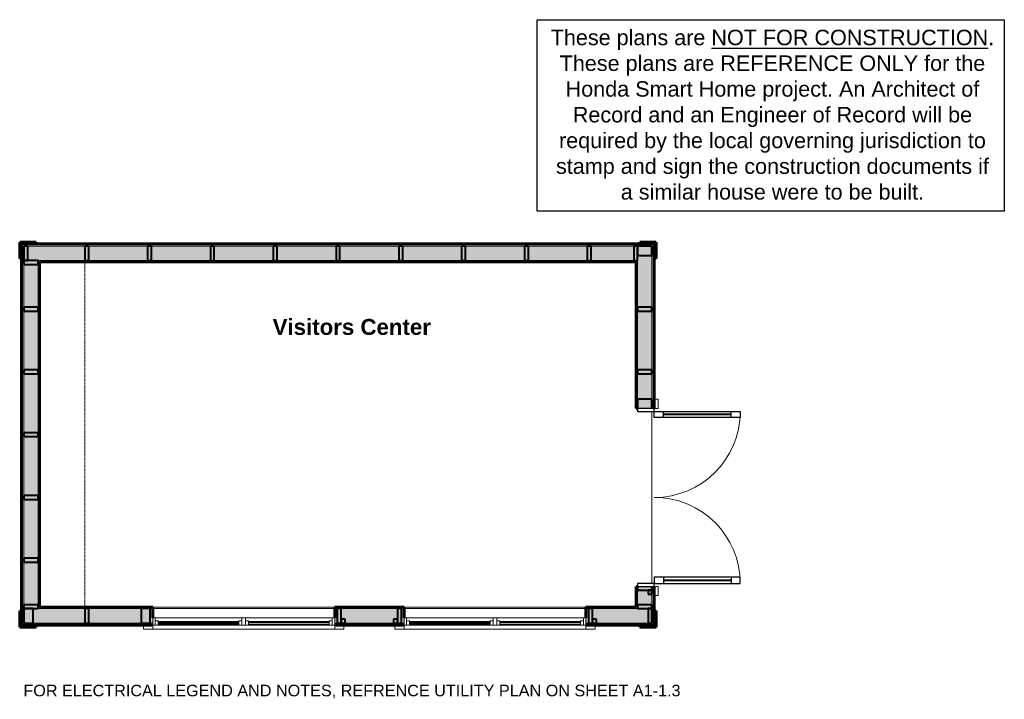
# Model space of a CAD drawing. Header units: inches. Extents: x -212 to 164, y -594 to -334.
import ezdxf

# ---------------------------------------------------------------- set-up
doc = ezdxf.new("R2010")
doc.units = ezdxf.units.IN
doc.header["$MEASUREMENT"] = 0
doc.linetypes.add('1B Hidden Short', pattern=[0.125, 0.09375, -0.03125])
for name, color, linetype, lineweight in [('A-ANNO-TEXT', 2, 'Continuous', 9), ('A-AREA-IDEN', 2, 'Continuous', 9), ('A-DETL', 5, 'Continuous', 9), ('A-DOOR', 1, 'Continuous', 18), ('A-DOOR-FRAM', 1, 'Continuous', 30), ('A-DOOR-GLAZ', 1, 'Continuous', 40), ('A-FLOR-OTLN', 6, 'Continuous', 18), ('A-GLAZ', 6, 'Continuous', 18), ('A-GLAZ-GLAS', 6, 'Continuous', 40), ('A-WALL', 2, 'Continuous', 60), ('A-WALL-PATT', 2, 'Continuous', 60), ('I-WALL', 2, 'Continuous', 18), ('S-BEAM', 4, 'Continuous', 9)]:
    doc.layers.add(name, color=color, linetype=linetype, lineweight=lineweight)
doc.styles.add('Arial', font='arial.ttf', dxfattribs={"height": 4.425898})
doc.styles.add('Arial_B', font='arialbd.ttf', dxfattribs={"height": 6.088537})
pattern_1 = [(135, (0, 0), (-4.006467, -4.006467), [])]
pattern_2 = [(0, (0, 0), (15.36, 3.84), [0.634, -10.886, 0.634, -10.886, -61.44]), (0, (0, 0), (15.36, 3.84), [-23.04, 0.634, -22.406, 0.634, -10.886, -26.88]), (0, (0, 0), (15.36, 3.84), [-57.6, 0.634, -7.046, 0.634, -18.566]), (120, (5.76, 1.92), (-11.005538, 11.38215), [0.634, -10.886, 0.634, -10.886, -61.44]), (120, (5.76, 1.92), (-11.005538, 11.38215), [-23.04, 0.634, -22.406, 0.634, -10.886, -26.88]), (120, (5.76, 1.92), (-11.005538, 11.38215), [-57.6, 0.634, -7.046, 0.634, -18.566]), (240, (7.68, 9.6), (-4.354462, -15.22215), [0.634, -10.886, 0.634, -10.886, -61.44]), (240, (7.68, 9.6), (-4.354462, -15.22215), [-23.04, 0.634, -22.406, 0.634, -10.886, -26.88]), (240, (7.68, 9.6), (-4.354462, -15.22215), [-57.6, 0.634, -7.046, 0.634, -18.566])]
pattern_3 = [(45, (0, 0), (-4.006467, 4.006467), []), (135, (0, 0), (-4.006467, -4.006467), [])]

# ---------------------------------------------------------------- blocks, each defined once
blk = doc.blocks.new('Two panel out-swing French Style - 5880FR-2991159-Utility Plan Visitors Center')
at = {"layer": 'A-DOOR', "lineweight": 30}
for p, q in [((-17.12, 3.44), (-17.12, 36.31)), ((-17.12, 36.31), (-14.78, 36.31)), ((-14.78, 36.31), (-14.78, 3.44)), ((48.62, 36.31), (46.28, 36.31)), ((46.28, 36.31), (46.28, 3.44)), ((48.62, 3.44), (48.62, 36.31)), ((-14.78, 32.81), (-17.12, 32.81)), ((46.28, 32.81), (48.62, 32.81)), ((-14.78, 6.94), (-17.12, 6.94)), ((46.28, 6.94), (48.62, 6.94)), ((-14.78, 3.44), (-17.12, 3.44)), ((46.28, 3.44), (48.62, 3.44))]:
    blk.add_line(p, q, dxfattribs=at)
at = {"layer": 'A-DOOR'}
for p, q in [((-18.25, 4.94), (-21.75, 4.94)), ((-21.75, 4.94), (-21.75, 3.44)), ((-18.25, 3.44), (-18.25, 4.94)), ((53.25, 4.94), (49.75, 4.94)), ((49.75, 4.94), (49.75, 3.44)), ((53.25, 3.44), (53.25, 4.94))]:
    blk.add_line(p, q, dxfattribs=at)
at = {"layer": 'A-DOOR', "lineweight": 9}
for centre, radius, start, end in [((-17.12, 3.44), 32.88, 360, 90), ((48.62, 3.44), 32.87, 90, 180)]:
    blk.add_arc(centre, radius, start, end, dxfattribs=at)
at = {"layer": 'A-DOOR-FRAM'}
for p, q in [((-17.12, 3.44), (-18.25, 3.44)), ((-18.25, 3.44), (-18.25, -2.94)), ((-17.12, -2.94), (-17.12, 3.44)), ((49.75, 3.44), (48.62, 3.44)), ((48.62, 3.44), (48.62, -2.94)), ((49.75, -2.94), (49.75, 3.44)), ((-18.25, -2.94), (-17.12, -2.94)), ((48.62, -2.94), (49.75, -2.94))]:
    blk.add_line(p, q, dxfattribs=at)
at = {"layer": 'A-DOOR-GLAZ'}
for p, q in [((-15.95, 32.81), (-15.95, 6.94)), ((47.45, 32.81), (47.45, 6.94))]:
    blk.add_line(p, q, dxfattribs=at)
blk = doc.blocks.new('Double Casement - _2_211510CS-2777844-Utility Plan Visitors Center')
at = {"layer": 'A-GLAZ'}
for p, q in [((-34.75, 4.94), (-38.25, 4.94)), ((-38.25, 4.94), (-38.25, 3.44)), ((-34.75, 3.44), (-34.75, 4.94)), ((-34.75, 4.94), (34.75, 4.94)), ((38.25, 4.94), (34.75, 4.94)), ((34.75, 4.94), (34.75, 3.44)), ((38.25, 3.44), (38.25, 4.94)), ((34.75, 3.44), (-34.75, 3.44)), ((-34.75, 3.44), (-34.75, 0.56)), ((-34.75, 0.56), (34.75, 0.56)), ((-33.83, 0.56), (-33.83, 3.44)), ((-33.83, 3.44), (-32.68, 3.44)), ((-32.68, 1.72), (-33.83, 1.72)), ((-32.68, 3.44), (-32.68, 1.72)), ((-1.86, 3.44), (-0.73, 3.44)), ((-1.86, 1.72), (-1.86, 3.44)), ((-0.73, 1.72), (-1.86, 1.72)), ((-0.73, 3.44), (-0.73, 0.56)), ((0.73, 3.44), (0.73, 0.56)), ((1.86, 3.44), (0.73, 3.44)), ((0.73, 1.72), (1.86, 1.72)), ((1.86, 1.72), (1.86, 3.44)), ((33.83, 3.44), (32.68, 3.44)), ((32.68, 3.44), (32.68, 1.72)), ((32.68, 1.72), (33.83, 1.72)), ((33.83, 3.44), (33.83, 0.56)), ((34.75, 0.56), (34.75, 3.44))]:
    blk.add_line(p, q, dxfattribs=at)
at = {"layer": 'A-GLAZ-GLAS'}
for p, q in [((-1.86, 3.13), (-32.68, 3.13)), ((-1.86, 2.12), (-32.68, 2.12)), ((1.86, 3.05), (32.68, 3.05)), ((1.86, 2.18), (32.68, 2.18))]:
    blk.add_line(p, q, dxfattribs=at)
blk = doc.blocks.new('Dimension Lumber - 2x6-1930832-Utility Plan Visitors Center')
at = {"layer": 'S-BEAM', "lineweight": 40}
for p, q in [((-41.54, -420.67), (-43.04, -420.67)), ((-43.04, -420.67), (-43.04, -426.17)), ((-41.54, -426.17), (-41.54, -420.67)), ((-43.04, -426.17), (-41.54, -426.17))]:
    blk.add_line(p, q, dxfattribs=at)
blk = doc.blocks.new('Dimension Lumber - 2x6-1930837-Utility Plan Visitors Center')
at = {"layer": 'S-BEAM', "lineweight": 40}
for p, q in [((-204.79, -467.92), (-210.29, -467.92)), ((-210.29, -467.92), (-210.29, -469.42)), ((-210.29, -469.42), (-204.79, -469.42)), ((-204.79, -469.42), (-204.79, -467.92))]:
    blk.add_line(p, q, dxfattribs=at)
blk = doc.blocks.new('Dimension Lumber - 2x6-1930838-Utility Plan Visitors Center')
at = {"layer": 'S-BEAM', "lineweight": 40}
for p, q in [((-204.79, -515.92), (-210.29, -515.92)), ((-210.29, -515.92), (-210.29, -517.42)), ((-210.29, -517.42), (-204.79, -517.42)), ((-204.79, -517.42), (-204.79, -515.92))]:
    blk.add_line(p, q, dxfattribs=at)
blk = doc.blocks.new('Dimension Lumber - 2x6-1930854-Utility Plan Visitors Center')
at = {"layer": 'S-BEAM', "lineweight": 40}
for p, q in [((-204.79, -443.92), (-210.29, -443.92)), ((-210.29, -443.92), (-210.29, -445.42)), ((-204.79, -445.42), (-204.79, -443.92)), ((-210.29, -445.42), (-204.79, -445.42))]:
    blk.add_line(p, q, dxfattribs=at)
blk = doc.blocks.new('Dimension Lumber - 2x6-1930843-Utility Plan Visitors Center')
at = {"layer": 'S-BEAM', "lineweight": 40}
for p, q in [((-185.54, -559.17), (-187.04, -559.17)), ((-187.04, -559.17), (-187.04, -564.67)), ((-185.54, -564.67), (-185.54, -559.17)), ((-187.04, -564.67), (-185.54, -564.67))]:
    blk.add_line(p, q, dxfattribs=at)
blk = doc.blocks.new('Dimension Lumber - 2x2-2030656-Utility Plan Visitors Center')
at = {"layer": 'S-BEAM', "lineweight": 40}
for p, q in [((-87.54, -563.17), (-89.04, -563.17)), ((-89.04, -563.17), (-89.04, -564.67)), ((-87.54, -564.67), (-87.54, -563.17)), ((-89.04, -564.67), (-87.54, -564.67))]:
    blk.add_line(p, q, dxfattribs=at)
blk = doc.blocks.new('Dimension Lumber - 2x6-2030702-Utility Plan Visitors Center')
at = {"layer": 'S-BEAM'}
blk.add_line((-161.04, -559.17), (-91.54, -559.17), dxfattribs=at)
blk = doc.blocks.new('Dimension Lumber - 4x6-2698891-Utility Plan Visitors Center')
at = {"layer": 'S-BEAM', "lineweight": 40}
for p, q in [((-162.04, -559.17), (-165.54, -559.17)), ((-165.54, -559.17), (-165.54, -564.67)), ((-162.04, -564.67), (-162.04, -559.17)), ((-165.54, -564.67), (-162.04, -564.67))]:
    blk.add_line(p, q, dxfattribs=at)
blk = doc.blocks.new('Dimension Lumber - 2x6-2817566-Utility Plan Visitors Center')
at = {"layer": 'S-BEAM', "lineweight": 40}
for p, q in [((-89.04, -559.17), (-90.54, -559.17)), ((-90.54, -559.17), (-90.54, -564.67)), ((-89.04, -564.67), (-89.04, -559.17)), ((-90.54, -564.67), (-89.04, -564.67))]:
    blk.add_line(p, q, dxfattribs=at)
blk = doc.blocks.new('Dimension Lumber - 2x2-2870133-Utility Plan Visitors Center')
at = {"layer": 'S-BEAM', "lineweight": 40}
for p, q in [((8.46, -563.17), (6.96, -563.17)), ((6.96, -563.17), (6.96, -564.67)), ((8.46, -564.67), (8.46, -563.17)), ((6.96, -564.67), (8.46, -564.67))]:
    blk.add_line(p, q, dxfattribs=at)
blk = doc.blocks.new('Dimension Lumber - 2x6-1930846-Utility Plan Visitors Center')
at = {"layer": 'S-BEAM'}
blk.add_line((-65.04, -559.17), (4.46, -559.17), dxfattribs=at)
blk = doc.blocks.new('Dimension Lumber - 2x6-1930878-Utility Plan Visitors Center')
at = {"layer": 'S-BEAM', "lineweight": 40}
for p, q in [((-204.79, -491.92), (-210.29, -491.92)), ((-210.29, -491.92), (-210.29, -493.42)), ((-204.79, -493.42), (-204.79, -491.92)), ((-210.29, -493.42), (-204.79, -493.42))]:
    blk.add_line(p, q, dxfattribs=at)
blk = doc.blocks.new('Dimension Lumber - 2x6-2032261-Utility Plan Visitors Center')
at = {"layer": 'S-BEAM', "lineweight": 40}
for p, q in [((-204.79, -539.92), (-210.29, -539.92)), ((-210.29, -539.92), (-210.29, -541.42)), ((-210.29, -541.42), (-204.79, -541.42)), ((-204.79, -541.42), (-204.79, -539.92))]:
    blk.add_line(p, q, dxfattribs=at)

msp = doc.modelspace()

# ---------------------------------------------------------------- hatches: boundary and pattern name
at = {"layer": 'A-WALL-PATT', "lineweight": 9}
h = msp.add_hatch(dxfattribs=at)
h.set_pattern_fill('FP_3', color=256, style=0, pattern_type=2)
h.set_pattern_definition(pattern_3)
h.paths.add_polyline_path([(-211.16, -425.29), (-211.16, -419.79), (-205.66, -419.79), (-205.66, -419.04), (-211.91, -419.04), (-211.91, -425.29)], flags=0)
h = msp.add_hatch(dxfattribs=at)
h.set_pattern_fill('FP_1', color=256, style=0, pattern_type=2)
h.set_pattern_definition(pattern_1)
h.paths.add_polyline_path([(-211.16, -420.17), (30.59, -420.17), (30.59, -419.79), (-211.16, -419.79)], flags=0)
h = msp.add_hatch(dxfattribs=at)
h.set_pattern_fill('FP_1', color=256, style=0, pattern_type=2)
h.set_pattern_definition(pattern_1)
h.paths.add_polyline_path([(-210.79, -565.54), (-210.79, -420.17), (-211.16, -420.17), (-211.16, -565.54)], flags=0)
at = {"layer": 'A-WALL-PATT'}
for points in [[(-210.29, -426.17), (29.71, -426.17), (29.71, -420.67), (-210.29, -420.67)], [(-210.29, -564.67), (-204.79, -564.67), (-204.79, -426.17), (-210.29, -426.17), (-210.29, -506.86)]]:
    msp.add_hatch(color=256, dxfattribs=at).paths.add_polyline_path(points, flags=0)
at = {"layer": 'A-WALL-PATT', "lineweight": 9}
h = msp.add_hatch(dxfattribs=at)
h.set_pattern_fill('FP_3', color=256, style=0, pattern_type=2)
h.set_pattern_definition(pattern_3)
h.paths.add_polyline_path([(31.34, -425.29), (31.34, -419.04), (25.09, -419.04), (25.09, -419.79), (30.59, -419.79), (30.59, -425.29)], flags=0)
h = msp.add_hatch(dxfattribs=at)
h.set_pattern_fill('FP_1', color=256, style=0, pattern_type=2)
h.set_pattern_definition(pattern_1)
h.paths.add_polyline_path([(30.21, -565.17), (30.59, -565.17), (30.59, -550.67), (30.21, -550.67), (30.21, -564.67)], flags=0)
h.paths.add_polyline_path([(30.21, -482.67), (30.59, -482.67), (30.59, -420.17), (30.21, -420.17), (30.21, -426.67)], flags=0)
h = msp.add_hatch(dxfattribs=at)
h.set_pattern_fill('FP_2', color=256, style=0, pattern_type=2)
h.set_pattern_definition(pattern_2)
h.paths.add_polyline_path([(-204.79, -426.67), (24.21, -426.67), (24.21, -426.17), (-204.79, -426.17)], flags=0)
h = msp.add_hatch(dxfattribs=at)
h.set_pattern_fill('FP_2', color=256, style=0, pattern_type=2)
h.set_pattern_definition(pattern_2)
h.paths.add_polyline_path([(-204.29, -559.17), (-204.29, -426.67), (-204.79, -426.67), (-204.79, -559.17)], flags=0)
h = msp.add_hatch(dxfattribs=at)
h.set_pattern_fill('FP_2', color=256, style=0, pattern_type=2)
h.set_pattern_definition(pattern_2)
h.paths.add_polyline_path([(24.21, -558.67), (24.21, -550.67), (23.71, -550.67), (23.71, -558.67)], flags=0)
h.paths.add_polyline_path([(23.71, -482.67), (24.21, -482.67), (24.21, -426.67), (23.71, -426.67), (23.71, -482.58)], flags=0)
at = {"layer": 'A-WALL-PATT'}
h = msp.add_hatch(color=256, dxfattribs=at)
h.paths.add_polyline_path([(24.21, -559.17), (29.71, -559.17), (29.71, -550.67), (24.21, -550.67), (24.21, -558.67)], flags=0)
h.paths.add_polyline_path([(24.21, -482.67), (29.71, -482.67), (29.71, -426.17), (24.21, -426.17), (24.21, -482.67)], flags=0)
at = {"layer": 'A-WALL-PATT', "lineweight": 9}
h = msp.add_hatch(dxfattribs=at)
h.set_pattern_fill('FP_3', color=256, style=0, pattern_type=2)
h.set_pattern_definition(pattern_3)
h.paths.add_polyline_path([(-205.66, -566.29), (-205.66, -565.54), (-211.16, -565.54), (-211.16, -560.04), (-211.91, -560.04), (-211.91, -566.29)], flags=0)
at = {"layer": 'A-WALL-PATT'}
h = msp.add_hatch(color=256, dxfattribs=at)
h.paths.add_polyline_path([(-91.54, -564.67), (-65.04, -564.67), (-65.04, -559.17), (-91.54, -559.17), (-91.54, -562.67)], flags=0)
h.paths.add_polyline_path([(-204.79, -564.67), (-161.04, -564.67), (-161.04, -559.17), (-204.79, -559.17)], flags=0)
h.paths.add_polyline_path([(29.71, -564.67), (29.71, -559.17), (4.46, -559.17), (4.46, -564.67), (10.81, -564.67)], flags=0)
at = {"layer": 'A-WALL-PATT', "lineweight": 9}
h = msp.add_hatch(dxfattribs=at)
h.set_pattern_fill('FP_2', color=256, style=0, pattern_type=2)
h.set_pattern_definition(pattern_2)
h.paths.add_polyline_path([(24.21, -559.17), (24.21, -558.67), (4.46, -558.67), (4.46, -559.17), (10.81, -559.17)], flags=0)
h.paths.add_polyline_path([(-65.04, -559.17), (-65.04, -558.67), (-91.54, -558.67), (-91.54, -559.17)], flags=0)
h.paths.add_polyline_path([(-204.29, -559.17), (-161.04, -559.17), (-161.04, -558.67), (-204.29, -558.67)], flags=0)
h = msp.add_hatch(dxfattribs=at)
h.set_pattern_fill('FP_3', color=256, style=0, pattern_type=2)
h.set_pattern_definition(pattern_3)
h.paths.add_polyline_path([(25.09, -566.29), (31.34, -566.29), (31.34, -560.04), (30.59, -560.04), (30.59, -565.54), (25.09, -565.54)], flags=0)
h = msp.add_hatch(dxfattribs=at)
h.set_pattern_fill('FP_1', color=256, style=0, pattern_type=2)
h.set_pattern_definition(pattern_1)
h.paths.add_polyline_path([(30.59, -565.54), (30.59, -565.17), (4.46, -565.17), (4.46, -565.54), (10.81, -565.54)], flags=0)
h.paths.add_polyline_path([(-210.79, -565.54), (-161.04, -565.54), (-161.04, -565.17), (-210.79, -565.17)], flags=0)
h.paths.add_polyline_path([(-91.54, -565.54), (-65.04, -565.54), (-65.04, -565.17), (-91.54, -565.17)], flags=0)

# ---------------------------------------------------------------- linework, layer by layer
msp.add_lwpolyline([(-14.23, -334.07), (164.34, -334.07), (164.34, -407.22), (-14.23, -407.22)], close=True)
at = {"layer": 'A-DETL', "linetype": '1B Hidden Short', "lineweight": 18}
msp.add_line((-187.04, -426.17), (-187.04, -558.67), dxfattribs=at)
at = {"layer": 'A-FLOR-OTLN'}
msp.add_line((29.71, -549.54), (29.71, -483.79), dxfattribs=at)
at = {"layer": 'A-WALL'}
for p, q in [((-205.66, -419.04), (-211.91, -419.04)), ((-211.91, -419.04), (-211.91, -425.29)), ((-211.16, -425.29), (-211.16, -419.79)), ((-211.16, -419.79), (-205.66, -419.79)), ((-205.66, -419.79), (-205.66, -419.04)), ((25.09, -419.04), (25.09, -419.79)), ((31.34, -419.04), (25.09, -419.04)), ((25.09, -419.79), (30.59, -419.79)), ((30.59, -419.79), (30.59, -425.29)), ((31.34, -425.29), (31.34, -419.04)), ((-211.91, -425.29), (-211.16, -425.29)), ((30.59, -425.29), (31.34, -425.29)), ((-211.16, -560.04), (-211.91, -560.04)), ((-211.91, -560.04), (-211.91, -566.29)), ((-211.16, -565.54), (-211.16, -560.04)), ((31.34, -560.04), (30.59, -560.04)), ((30.59, -560.04), (30.59, -565.54)), ((31.34, -566.29), (31.34, -560.04)), ((-211.91, -566.29), (-205.66, -566.29)), ((-205.66, -565.54), (-211.16, -565.54)), ((-205.66, -566.29), (-205.66, -565.54)), ((25.09, -565.54), (25.09, -566.29)), ((30.59, -565.54), (25.09, -565.54)), ((25.09, -566.29), (31.34, -566.29))]:
    msp.add_line(p, q, dxfattribs=at)
at = {"layer": 'I-WALL'}
for p, q in [((-210.79, -420.17), (30.21, -420.17)), ((-210.79, -565.17), (-210.79, -420.17)), ((-210.29, -420.67), (29.71, -420.67)), ((-210.29, -564.67), (-210.29, -420.67)), ((29.71, -482.67), (29.71, -420.67)), ((30.21, -482.67), (30.21, -420.17)), ((-204.79, -426.17), (24.21, -426.17)), ((-204.79, -559.17), (-204.79, -426.17)), ((24.21, -482.67), (24.21, -426.17)), ((24.21, -559.17), (24.21, -550.67)), ((29.71, -564.67), (29.71, -550.67)), ((30.21, -565.17), (30.21, -550.67)), ((-204.79, -559.17), (-161.04, -559.17)), ((-161.04, -558.67), (-91.54, -558.67)), ((-91.54, -559.17), (-65.04, -559.17)), ((-65.04, -558.67), (4.46, -558.67)), ((4.46, -559.17), (24.21, -559.17)), ((-210.79, -565.17), (-161.04, -565.17)), ((-210.29, -564.67), (-161.04, -564.67)), ((-91.54, -564.67), (-65.04, -564.67)), ((-91.54, -565.17), (-65.04, -565.17)), ((4.46, -564.67), (29.71, -564.67)), ((4.46, -565.17), (30.21, -565.17))]:
    msp.add_line(p, q, dxfattribs=at)
at = {"layer": 'I-WALL', "lineweight": 60}
for p, q in [((25.09, -419.79), (-205.66, -419.79)), ((-211.16, -425.29), (-211.16, -560.04)), ((-204.29, -426.67), (23.71, -426.67)), ((-204.29, -558.67), (-204.29, -426.67)), ((23.71, -426.67), (23.71, -482.67)), ((30.59, -482.67), (30.59, -425.29)), ((23.71, -482.67), (24.21, -482.67)), ((23.71, -550.67), (23.71, -558.67)), ((24.21, -550.67), (23.71, -550.67)), ((30.59, -560.04), (30.59, -550.67)), ((-161.04, -558.67), (-204.29, -558.67)), ((-161.04, -562.67), (-161.04, -558.67)), ((-65.04, -558.67), (-91.54, -558.67)), ((-91.54, -558.67), (-91.54, -562.67)), ((-65.04, -562.67), (-65.04, -558.67)), ((23.71, -558.67), (4.46, -558.67)), ((4.46, -558.67), (4.46, -562.67)), ((-205.66, -565.54), (-161.04, -565.54)), ((-91.54, -565.54), (-65.04, -565.54)), ((4.46, -565.54), (25.09, -565.54))]:
    msp.add_line(p, q, dxfattribs=at)
at = {"layer": 'S-BEAM', "lineweight": 40}
for p, q in [((-210.29, -420.67), (-210.29, -426.17)), ((-208.79, -420.67), (-210.29, -420.67)), ((-208.79, -426.17), (-208.79, -420.67)), ((22.71, -420.67), (22.71, -426.17)), ((24.21, -420.67), (22.71, -420.67)), ((24.21, -426.17), (24.21, -420.67)), ((29.71, -420.67), (24.21, -420.67)), ((24.21, -420.67), (24.21, -424.17)), ((29.71, -424.17), (29.71, -420.67)), ((24.21, -424.17), (29.71, -424.17)), ((-210.29, -426.17), (-208.79, -426.17)), ((-204.79, -426.17), (-210.29, -426.17)), ((-210.29, -426.17), (-210.29, -427.67)), ((-210.29, -427.67), (-204.79, -427.67)), ((-204.79, -427.67), (-204.79, -426.17)), ((22.71, -426.17), (24.21, -426.17)), ((29.71, -479.17), (24.21, -479.17)), ((24.21, -479.17), (24.21, -482.67)), ((29.71, -482.67), (29.71, -479.17)), ((24.21, -550.67), (24.21, -552.17)), ((24.21, -552.17), (29.71, -552.17)), ((29.71, -552.17), (28.21, -552.17)), ((28.21, -552.17), (28.21, -553.67)), ((29.71, -552.17), (29.71, -550.67)), ((29.71, -553.67), (29.71, -552.17)), ((28.21, -553.67), (29.71, -553.67)), ((-204.79, -557.67), (-210.29, -557.67)), ((-210.29, -557.67), (-210.29, -559.17)), ((-210.29, -559.17), (-204.79, -559.17)), ((-210.29, -559.17), (-210.29, -564.67)), ((-206.79, -559.17), (-210.29, -559.17)), ((-206.79, -564.67), (-206.79, -559.17)), ((-204.79, -559.17), (-204.79, -557.67)), ((29.71, -557.67), (24.21, -557.67)), ((24.21, -557.67), (24.21, -559.17)), ((24.21, -559.17), (29.71, -559.17)), ((28.21, -559.17), (28.21, -564.67)), ((29.71, -559.17), (28.21, -559.17)), ((29.71, -559.17), (29.71, -557.67)), ((29.71, -564.67), (29.71, -559.17)), ((-210.29, -564.67), (-206.79, -564.67)), ((28.21, -564.67), (29.71, -564.67))]:
    msp.add_line(p, q, dxfattribs=at)

# ---------------------------------------------------------------- block references
at = {"layer": 'A-DOOR', "rotation": 269.9999999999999}
msp.add_blockref('Two panel out-swing French Style - 5880FR-2991159-Utility Plan Visitors Center', (27.15, -500.92), dxfattribs=at)
at = {"layer": 'A-GLAZ', "rotation": 180}
for p in [(-126.29, -562.11), (-30.29, -562.11)]:
    msp.add_blockref('Double Casement - _2_211510CS-2777844-Utility Plan Visitors Center', p, dxfattribs=at)
at = {"layer": 'S-BEAM'}
for name, p in [('Dimension Lumber - 2x6-1930832-Utility Plan Visitors Center', (-144, 0)), ('Dimension Lumber - 2x6-1930832-Utility Plan Visitors Center', (-120, 0)), ('Dimension Lumber - 2x6-1930832-Utility Plan Visitors Center', (-96, 0)), ('Dimension Lumber - 2x6-1930832-Utility Plan Visitors Center', (-72, 0)), ('Dimension Lumber - 2x6-1930832-Utility Plan Visitors Center', (-48, 0)), ('Dimension Lumber - 2x6-1930832-Utility Plan Visitors Center', (-24, 0)), ('Dimension Lumber - 2x6-1930832-Utility Plan Visitors Center', (0, 0)), ('Dimension Lumber - 2x6-1930832-Utility Plan Visitors Center', (24, 0)), ('Dimension Lumber - 2x6-1930832-Utility Plan Visitors Center', (48, 0)), ('Dimension Lumber - 2x6-1930854-Utility Plan Visitors Center', (0, 0)), ('Dimension Lumber - 2x6-1930854-Utility Plan Visitors Center', (234.5, 0)), ('Dimension Lumber - 2x6-1930837-Utility Plan Visitors Center', (0, 0)), ('Dimension Lumber - 2x6-1930837-Utility Plan Visitors Center', (234.5, 0)), ('Dimension Lumber - 2x6-1930878-Utility Plan Visitors Center', (0, 0)), ('Dimension Lumber - 2x6-1930838-Utility Plan Visitors Center', (0, 0)), ('Dimension Lumber - 2x6-2032261-Utility Plan Visitors Center', (0, 0)), ('Dimension Lumber - 2x6-1930843-Utility Plan Visitors Center', (0, 0)), ('Dimension Lumber - 4x6-2698891-Utility Plan Visitors Center', (0, 0)), ('Dimension Lumber - 2x6-2030702-Utility Plan Visitors Center', (0, 0)), ('Dimension Lumber - 2x6-2817566-Utility Plan Visitors Center', (0, 0)), ('Dimension Lumber - 2x6-2817566-Utility Plan Visitors Center', (23, 0)), ('Dimension Lumber - 2x6-1930846-Utility Plan Visitors Center', (0, 0)), ('Dimension Lumber - 2x6-2817566-Utility Plan Visitors Center', (96, 0)), ('Dimension Lumber - 2x2-2030656-Utility Plan Visitors Center', (0, 0)), ('Dimension Lumber - 2x2-2030656-Utility Plan Visitors Center', (20, 0)), ('Dimension Lumber - 2x2-2870133-Utility Plan Visitors Center', (0, 0))]:
    msp.add_blockref(name, p, dxfattribs=at)

# ---------------------------------------------------------------- texts
at = {"insert": (75.74, -337.91), "char_height": 5.9012, "width": 170.643, "attachment_point": 2, "style": 'Arial'}
msp.add_mtext('These plans are {\\LNOT FOR CONSTRUCTION}. These plans are REFERENCE ONLY for the Honda Smart Home project. An Architect of Record and an Engineer of Record will be required by the local governing jurisdiction to stamp and sign the construction documents if a similar house were to be built.', dxfattribs=at)
at = {"layer": 'A-ANNO-TEXT', "color": 7, "insert": (-210.5, -588.26), "char_height": 4.4259, "width": 298.62, "attachment_point": 1, "line_spacing_factor": 0.938532, "style": 'Arial'}
msp.add_mtext('FOR ELECTRICAL LEGEND AND NOTES, REFRENCE UTILITY PLAN ON SHEET A1-1.3', dxfattribs=at)
at = {"layer": 'A-AREA-IDEN', "insert": (-85.01, -448.46), "char_height": 6.0885, "width": 70.128, "attachment_point": 2, "line_spacing_factor": 0.938532, "style": 'Arial_B'}
msp.add_mtext('Visitors Center', dxfattribs=at)

doc.saveas('drawing.dxf')
